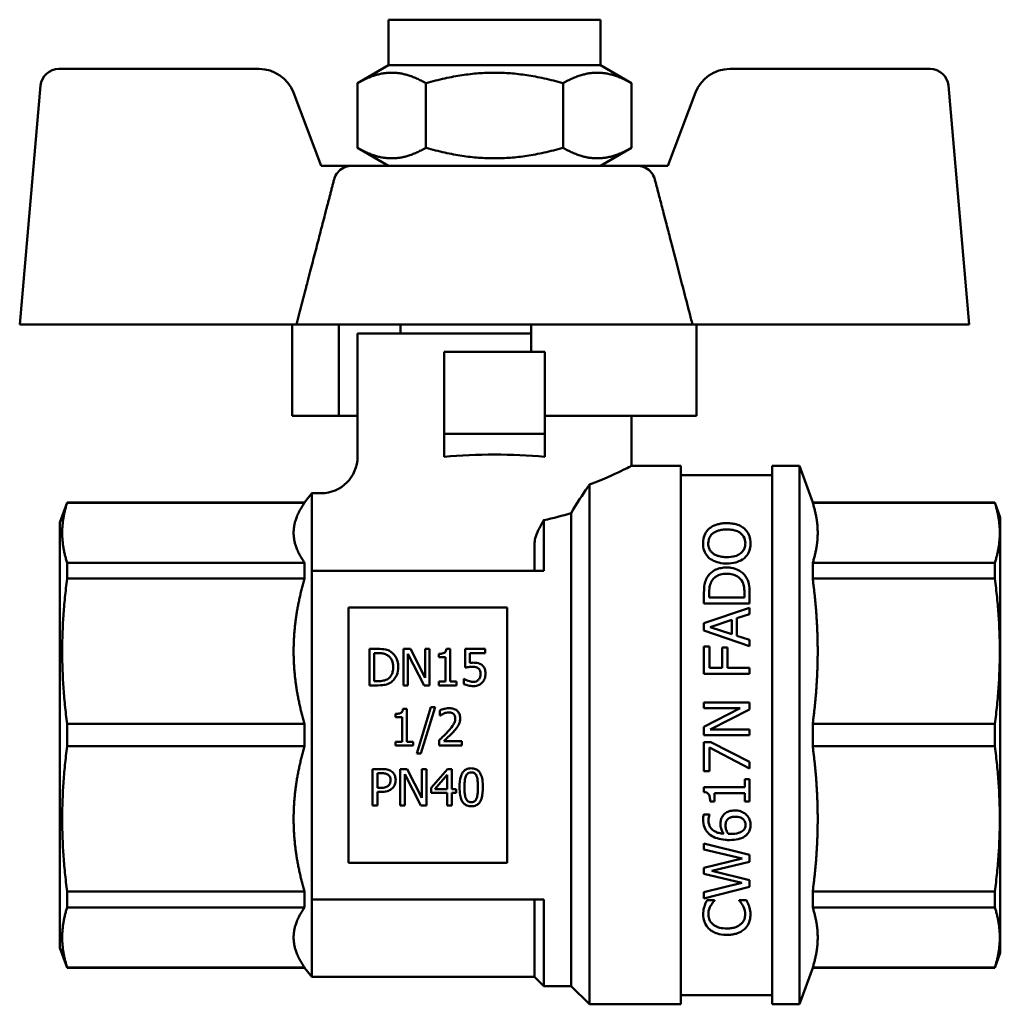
# Model space of a CAD drawing. Header units: millimetres. Extents: x 47 to 191, y 94 to 254.
# Tile 8 of 9: x 47 to 101, y 200 to 254. Entities that reach past the tile are written whole.
import ezdxf

# ---------------------------------------------------------------- set-up
doc = ezdxf.new("R2010")
doc.units = ezdxf.units.MM
doc.layers.add('Видимый контур (ГОСТ)', color=7, linetype='Continuous', lineweight=50)

msp = doc.modelspace()

# ---------------------------------------------------------------- linework, layer by layer
at = {"layer": 'Видимый контур (ГОСТ)'}
for p, q in [((67.633, 253.56), (79.233, 253.56)), ((67.633, 251.06), (67.633, 253.56)), ((79.233, 251.06), (79.233, 253.56)), ((67.633, 251.06), (65.927, 250.075)), ((67.633, 251.06), (79.233, 251.06)), ((79.233, 251.06), (80.938, 250.075)), ((60.55, 250.86), (49.574, 250.86)), ((97.292, 250.86), (86.316, 250.86)), ((48.578, 249.947), (47.433, 236.86)), ((65.927, 246.544), (65.927, 250.075)), ((69.68, 246.544), (69.68, 250.075)), ((77.186, 246.544), (77.186, 250.075)), ((80.938, 246.544), (80.938, 250.075)), ((99.433, 236.86), (98.288, 249.947)), ((63.933, 245.56), (62.421, 249.566)), ((84.445, 249.566), (82.933, 245.56)), ((67.633, 245.56), (65.927, 246.544)), ((79.233, 245.56), (80.938, 246.544)), ((65.661, 245.56), (63.933, 245.56)), ((65.661, 245.56), (81.205, 245.56)), ((82.933, 245.56), (81.205, 245.56)), ((47.433, 236.86), (62.59, 236.86)), ((62.362, 236.86), (62.362, 231.86)), ((75.45, 236.86), (62.59, 236.86)), ((64.915, 236.86), (64.915, 231.86)), ((68.283, 236.86), (68.283, 236.36)), ((84.276, 236.86), (75.45, 236.86)), ((75.45, 236.86), (75.45, 235.36)), ((84.276, 236.86), (99.433, 236.86)), ((84.504, 236.86), (84.504, 231.86)), ((75.45, 236.36), (65.933, 236.36)), ((65.933, 236.36), (65.933, 229.61)), ((76.183, 235.36), (70.683, 235.36)), ((70.683, 230.86), (70.683, 235.36)), ((76.183, 235.36), (76.183, 230.86)), ((64.915, 231.86), (62.362, 231.86)), ((65.933, 231.86), (64.915, 231.86)), ((76.183, 231.86), (84.504, 231.86)), ((80.933, 231.86), (80.933, 229.11)), ((76.183, 230.86), (70.683, 230.86)), ((70.683, 229.612), (70.683, 230.86)), ((76.183, 230.86), (76.183, 229.612)), ((83.633, 229.11), (80.933, 229.11)), ((83.633, 229.11), (83.633, 199.61)), ((88.633, 229.11), (88.633, 199.61)), ((90.133, 229.11), (88.633, 229.11)), ((90.133, 229.11), (90.133, 199.61)), ((90.86, 227.11), (90.133, 229.11)), ((88.633, 228.61), (83.633, 228.61)), ((78.633, 228.084), (78.633, 199.61)), ((63.033, 227.11), (63.433, 227.61)), ((63.433, 227.61), (63.433, 223.36)), ((63.933, 227.61), (63.433, 227.61)), ((49.633, 226.011), (50.033, 227.11)), ((50.033, 227.095), (50.033, 227.11)), ((63.033, 227.11), (50.033, 227.11)), ((63.033, 227.095), (50.033, 227.095)), ((63.033, 227.095), (63.033, 227.11)), ((90.86, 227.11), (90.86, 227.095)), ((90.86, 227.11), (100.833, 227.11)), ((90.86, 227.095), (100.833, 227.095)), ((100.833, 227.11), (100.833, 227.095)), ((101.133, 226.285), (100.833, 227.11)), ((76.133, 226.138), (76.133, 223.36)), ((77.633, 226.522), (77.633, 200.61)), ((101.133, 202.434), (101.133, 226.285)), ((49.633, 226.011), (49.633, 202.708)), ((75.633, 224.899), (75.633, 223.36)), ((50.033, 222.932), (50.033, 223.797)), ((63.033, 223.797), (50.033, 223.797)), ((63.033, 222.932), (63.033, 223.797)), ((63.433, 223.36), (76.133, 223.36)), ((63.433, 205.36), (63.433, 223.36)), ((90.86, 223.797), (100.833, 223.797)), ((90.86, 223.797), (90.86, 222.932)), ((100.833, 223.797), (100.833, 222.932)), ((63.033, 222.932), (50.033, 222.932)), ((90.86, 222.932), (100.833, 222.932)), ((84.906, 221.574), (84.906, 222.143)), ((85.193, 222.159), (85.193, 221.906)), ((87.118, 221.906), (85.193, 221.906)), ((87.118, 221.906), (87.118, 222.159)), ((87.406, 222.149), (87.406, 221.574)), ((65.433, 221.36), (65.433, 207.36)), ((65.433, 221.36), (74.133, 221.36)), ((74.133, 207.36), (74.133, 221.36)), ((84.906, 221.574), (87.406, 221.574)), ((84.906, 220.494), (87.406, 221.337)), ((87.406, 221.337), (87.406, 220.986)), ((86.423, 220.668), (85.246, 220.281)), ((86.423, 219.896), (86.423, 220.668)), ((87.406, 220.986), (86.707, 220.76)), ((86.707, 220.76), (86.707, 219.805)), ((84.906, 220.085), (84.906, 220.494)), ((85.246, 220.281), (86.423, 219.896)), ((87.406, 219.242), (84.906, 220.085)), ((86.707, 219.805), (87.406, 219.578)), ((87.406, 219.578), (87.406, 219.242)), ((67.039, 219.086), (66.583, 219.086)), ((66.583, 217.086), (66.583, 219.086)), ((68.827, 219.086), (68.449, 219.086)), ((68.449, 217.086), (68.449, 219.086)), ((68.827, 219.086), (69.632, 217.503)), ((69.88, 219.086), (69.632, 219.086)), ((69.632, 217.503), (69.632, 219.086)), ((69.88, 219.086), (69.88, 217.086)), ((71.006, 219.093), (70.799, 219.093)), ((71.006, 219.093), (71.006, 217.291)), ((72.93, 219.086), (71.833, 219.086)), ((71.833, 218.056), (71.833, 219.086)), ((72.93, 219.086), (72.93, 218.851)), ((85.202, 219.214), (84.906, 219.214)), ((84.906, 217.719), (84.906, 219.214)), ((85.202, 219.214), (85.202, 218.051)), ((86.202, 219.165), (85.907, 219.165)), ((85.907, 218.051), (85.907, 219.165)), ((86.202, 219.165), (86.202, 218.051)), ((66.849, 218.856), (66.849, 217.317)), ((66.849, 218.856), (67.052, 218.856)), ((68.697, 218.811), (68.697, 217.086)), ((69.582, 217.086), (68.697, 218.811)), ((70.386, 218.631), (70.386, 218.814)), ((70.386, 218.631), (70.749, 218.631)), ((70.749, 217.291), (70.749, 218.631)), ((72.091, 218.851), (72.091, 218.318)), ((72.091, 218.851), (72.93, 218.851)), ((85.907, 218.051), (85.202, 218.051)), ((87.406, 218.051), (86.202, 218.051)), ((87.406, 218.051), (87.406, 217.719)), ((71.77, 217.441), (71.75, 217.441)), ((71.75, 217.158), (71.75, 217.441)), ((84.906, 217.719), (87.406, 217.719)), ((66.583, 217.086), (67.044, 217.086)), ((67.052, 217.317), (66.849, 217.317)), ((68.449, 217.086), (68.697, 217.086)), ((69.582, 217.086), (69.88, 217.086)), ((70.749, 217.291), (70.386, 217.291)), ((70.386, 217.086), (70.386, 217.291)), ((70.386, 217.086), (71.361, 217.086)), ((71.361, 217.291), (71.006, 217.291)), ((71.361, 217.291), (71.361, 217.086)), ((69.174, 213.359), (69.954, 215.883)), ((70.184, 215.883), (69.401, 213.359)), ((70.184, 215.883), (69.954, 215.883)), ((87.406, 216.138), (84.906, 216.138)), ((84.906, 215.828), (84.906, 216.138)), ((84.906, 215.828), (86.885, 215.828)), ((84.906, 214.822), (86.885, 215.828)), ((87.406, 216.138), (87.406, 215.766)), ((68.009, 215.338), (68.009, 215.521)), ((68.009, 215.338), (68.372, 215.338)), ((68.372, 213.998), (68.372, 215.338)), ((68.63, 215.8), (68.422, 215.8)), ((68.63, 215.8), (68.63, 213.998)), ((70.446, 215.43), (70.446, 215.716)), ((70.446, 215.43), (70.461, 215.43)), ((87.406, 215.766), (85.25, 214.659)), ((50.033, 213.748), (50.033, 214.971)), ((63.033, 214.971), (50.033, 214.971)), ((63.033, 213.748), (63.033, 214.971)), ((84.906, 214.349), (84.906, 214.822)), ((90.86, 214.971), (100.833, 214.971)), ((90.86, 214.971), (90.86, 213.748)), ((100.833, 214.971), (100.833, 213.748)), ((84.906, 214.349), (87.406, 214.349)), ((87.406, 214.659), (85.25, 214.659)), ((87.406, 214.659), (87.406, 214.349)), ((63.033, 213.748), (50.033, 213.748)), ((68.372, 213.998), (68.009, 213.998)), ((68.009, 213.794), (68.009, 213.998)), ((68.009, 213.794), (68.985, 213.794)), ((68.985, 213.998), (68.63, 213.998)), ((68.985, 213.998), (68.985, 213.794)), ((70.404, 213.794), (70.404, 214.077)), ((70.404, 213.794), (71.638, 213.794)), ((71.638, 214.025), (70.656, 214.025)), ((71.638, 214.025), (71.638, 213.794)), ((85.281, 213.973), (84.906, 213.973)), ((84.906, 212.386), (84.906, 213.973)), ((85.2, 213.677), (85.2, 212.386)), ((87.406, 212.534), (85.2, 213.677)), ((85.281, 213.973), (87.406, 212.891)), ((90.86, 213.748), (100.833, 213.748)), ((69.174, 213.359), (69.401, 213.359)), ((87.406, 212.891), (87.406, 212.534)), ((67.26, 212.501), (66.758, 212.501)), ((66.758, 210.501), (66.758, 212.501)), ((67.023, 212.27), (67.023, 211.473)), ((67.023, 212.27), (67.244, 212.27)), ((68.652, 212.501), (68.275, 212.501)), ((68.275, 210.501), (68.275, 212.501)), ((68.523, 212.225), (68.523, 210.501)), ((69.408, 210.501), (68.523, 212.225)), ((68.652, 212.501), (69.458, 210.917)), ((69.706, 212.501), (69.458, 212.501)), ((69.458, 210.917), (69.458, 212.501)), ((69.706, 212.501), (69.706, 210.501)), ((69.962, 211.47), (70.856, 212.501)), ((70.845, 212.185), (70.173, 211.403)), ((70.845, 211.403), (70.845, 212.185)), ((71.103, 212.501), (70.856, 212.501)), ((71.103, 212.501), (71.103, 211.403)), ((84.906, 212.386), (85.2, 212.386)), ((87.151, 211.499), (84.898, 211.499)), ((84.898, 211.24), (84.898, 211.499)), ((87.406, 211.943), (87.151, 211.943)), ((87.151, 211.499), (87.151, 211.943)), ((87.406, 211.943), (87.406, 210.723)), ((67.205, 211.473), (67.023, 211.473)), ((67.023, 211.246), (67.023, 210.501)), ((67.023, 211.246), (67.249, 211.246)), ((69.962, 211.188), (69.962, 211.47)), ((69.962, 211.188), (70.845, 211.188)), ((70.845, 211.403), (70.173, 211.403)), ((70.845, 210.501), (70.845, 211.188)), ((71.341, 211.403), (71.103, 211.403)), ((71.103, 211.188), (71.341, 211.188)), ((71.103, 211.188), (71.103, 210.501)), ((71.341, 211.403), (71.341, 211.188)), ((85.475, 211.177), (87.151, 211.177)), ((85.475, 211.177), (85.475, 210.723)), ((87.151, 210.723), (87.151, 211.177)), ((66.758, 210.501), (67.023, 210.501)), ((68.275, 210.501), (68.523, 210.501)), ((69.408, 210.501), (69.706, 210.501)), ((70.845, 210.501), (71.103, 210.501)), ((85.246, 210.723), (85.475, 210.723)), ((87.151, 210.723), (87.406, 210.723)), ((85.216, 210.014), (84.894, 210.014)), ((85.216, 210.014), (85.216, 210)), ((84.906, 208.424), (87.406, 207.796)), ((84.906, 208.097), (84.906, 208.424)), ((87.003, 207.597), (84.906, 208.097)), ((87.406, 207.796), (87.406, 207.423)), ((74.133, 207.36), (65.433, 207.36)), ((84.906, 207.095), (87.003, 207.597)), ((87.406, 207.423), (85.331, 206.914)), ((84.906, 206.756), (84.906, 207.095)), ((86.978, 206.258), (84.906, 206.756)), ((85.331, 206.914), (87.406, 206.42)), ((84.906, 205.755), (86.978, 206.258)), ((87.406, 206.42), (87.406, 206.051)), ((50.033, 204.922), (50.033, 205.787)), ((63.033, 205.787), (50.033, 205.787)), ((63.033, 204.922), (63.033, 205.787)), ((87.406, 206.051), (84.906, 205.413)), ((84.906, 205.413), (84.906, 205.755)), ((90.86, 205.787), (100.833, 205.787)), ((90.86, 205.787), (90.86, 204.922)), ((100.833, 205.787), (100.833, 204.922)), ((63.433, 205.36), (63.433, 201.11)), ((63.433, 205.36), (76.133, 205.36)), ((75.633, 205.36), (75.633, 201.11)), ((76.133, 205.36), (76.133, 200.61)), ((85.473, 205.312), (85.072, 205.312)), ((85.473, 205.312), (85.473, 205.285)), ((87.236, 205.312), (86.839, 205.312)), ((86.839, 205.287), (86.839, 205.312)), ((63.033, 204.922), (50.033, 204.922)), ((90.86, 204.922), (100.833, 204.922)), ((49.633, 202.708), (50.033, 201.61)), ((101.133, 202.434), (100.833, 201.61)), ((50.033, 201.61), (50.033, 201.624)), ((63.033, 201.624), (50.033, 201.624)), ((63.033, 201.61), (50.033, 201.61)), ((63.033, 201.61), (63.033, 201.624)), ((63.033, 201.61), (63.433, 201.11)), ((90.86, 201.61), (90.133, 199.61)), ((90.86, 201.624), (100.833, 201.624)), ((90.86, 201.624), (90.86, 201.61)), ((90.86, 201.61), (100.833, 201.61)), ((100.833, 201.624), (100.833, 201.61)), ((75.633, 201.11), (63.433, 201.11)), ((75.633, 201.11), (76.133, 200.61)), ((77.633, 200.61), (76.133, 200.61)), ((77.633, 200.61), (78.633, 199.61)), ((88.633, 200.11), (83.633, 200.11)), ((83.633, 199.61), (78.633, 199.61)), ((90.133, 199.61), (88.633, 199.61))]:
    msp.add_line(p, q, dxfattribs=at)
for centre, radius, start, end in [((49.574, 249.86), 1, 90, 175), ((60.55, 248.86), 2, 20.6744, 90), ((86.316, 248.86), 2, 90, 159.3256), ((97.292, 249.86), 1, 5, 90), ((63.933, 229.61), 2, 270, 0)]:
    msp.add_arc(centre, radius, start, end, dxfattribs=at)
msp.add_ellipse((73.433, 228.035), major_axis=(7.5, 0), ratio=0.225943, start_param=1.195373, end_param=1.94622, dxfattribs=at)
for points, weights in [([(69.68, 250.075), (67.804, 251.158), (65.927, 250.075)], [1, 1.15470053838, 1]), ([(77.186, 250.075), (73.433, 251.158), (69.68, 250.075)], [1, 1.15470053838, 1]), ([(80.938, 250.075), (79.062, 251.158), (77.186, 250.075)], [1, 1.15470053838, 1]), ([(65.927, 246.544), (67.804, 245.461), (69.68, 246.544)], [1, 1.15470053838, 1]), ([(69.68, 246.544), (73.433, 245.461), (77.186, 246.544)], [1, 1.15470053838, 1]), ([(77.186, 246.544), (79.062, 245.461), (80.938, 246.544)], [1, 1.15470053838, 1]), ([(84.276, 236.86), (83.14, 241.252), (82.215, 244.81)], [22.0955468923, 24.2940060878, 26.4233411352]), ([(50.033, 227.095), (49.503, 225.446), (50.033, 223.797)], [1, 1.0625, 1]), ([(63.033, 227.095), (62.433, 226.245), (62.433, 225.446)], [1.00888063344, 1.02000399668, 1]), ([(91.133, 225.446), (91.133, 226.245), (90.86, 227.095)], [1, 1.02950981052, 1.02777255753]), ([(100.833, 223.797), (101.363, 225.446), (100.833, 227.095)], [1, 1.0625, 1]), ([(62.433, 225.446), (62.433, 224.647), (63.033, 223.797)], [1, 1.02000399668, 1.00888063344]), ([(90.86, 223.797), (91.133, 224.647), (91.133, 225.446)], [1.02777255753, 1.02950981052, 1]), ([(50.033, 222.932), (49.503, 218.952), (50.033, 214.971)], [1, 1.0625, 1]), ([(63.033, 222.932), (62.433, 220.882), (62.433, 218.952)], [1.00888063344, 1.02000399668, 1]), ([(91.133, 218.952), (91.133, 220.882), (90.86, 222.932)], [1, 1.02950981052, 1.02777255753]), ([(100.833, 214.971), (101.363, 218.952), (100.833, 222.932)], [1, 1.0625, 1]), ([(62.433, 218.952), (62.433, 217.022), (63.033, 214.971)], [1, 1.02000399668, 1.00888063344]), ([(90.86, 214.971), (91.133, 217.022), (91.133, 218.952)], [1.02777255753, 1.02950981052, 1]), ([(50.033, 213.748), (49.503, 209.767), (50.033, 205.787)], [1, 1.0625, 1]), ([(63.033, 213.748), (62.433, 211.697), (62.433, 209.767)], [1.00888063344, 1.02000399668, 1]), ([(91.133, 209.767), (91.133, 211.697), (90.86, 213.748)], [1, 1.02950981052, 1.02777255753]), ([(100.833, 205.787), (101.363, 209.767), (100.833, 213.748)], [1, 1.0625, 1]), ([(62.433, 209.767), (62.433, 207.837), (63.033, 205.787)], [1, 1.02000399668, 1.00888063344]), ([(90.86, 205.787), (91.133, 207.837), (91.133, 209.767)], [1.02777255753, 1.02950981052, 1]), ([(50.033, 204.922), (49.503, 203.273), (50.033, 201.624)], [1, 1.0625, 1]), ([(63.033, 204.922), (62.433, 204.072), (62.433, 203.273)], [1.00888063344, 1.02000399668, 1]), ([(91.133, 203.273), (91.133, 204.072), (90.86, 204.922)], [1, 1.02950981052, 1.02777255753]), ([(100.833, 201.624), (101.363, 203.273), (100.833, 204.922)], [1, 1.0625, 1]), ([(62.433, 203.273), (62.433, 202.474), (63.033, 201.624)], [1, 1.02000399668, 1.00888063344]), ([(90.86, 201.624), (91.133, 202.474), (91.133, 203.273)], [1.02777255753, 1.02950981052, 1])]:
    msp.add_rational_spline(points, weights, degree=2, dxfattribs=at)
for points, knots in [([(65.661, 245.56), (65.529, 245.56), (65.373, 245.53), (65.132, 245.432), (65.003, 245.349), (64.824, 245.173), (64.741, 245.05), (64.677, 244.897), (64.663, 244.854), (64.651, 244.81)], [0.4592163, 0.4592163, 0.4592163, 0.4592163, 0.4989422, 0.4989422, 0.5372006, 0.5372006, 0.5743027, 0.5743027, 0.5870323, 0.5870323, 0.5870323, 0.5870323]), ([(82.215, 244.81), (82.203, 244.854), (82.189, 244.897), (82.125, 245.05), (82.042, 245.173), (81.862, 245.349), (81.734, 245.432), (81.493, 245.53), (81.337, 245.56), (81.205, 245.56)], [0.0237298, 0.0237298, 0.0237298, 0.0237298, 0.0364594, 0.0364594, 0.0735615, 0.0735615, 0.1118199, 0.1118199, 0.1515458, 0.1515458, 0.1515458, 0.1515458]), ([(80.933, 229.11), (80.933, 229.11), (80.737, 229.007), (79.966, 228.638), (79.391, 228.376), (78.702, 228.11), (78.668, 228.097), (78.633, 228.084)], [3.4622637, 3.4622637, 3.4622637, 3.4622637, 3.7503603, 3.7503603, 4.038457, 4.038457, 4.0534021, 4.0534021, 4.0534021, 4.0534021]), ([(76.133, 226.138), (76.041, 225.986), (75.96, 225.842), (75.812, 225.551), (75.743, 225.395), (75.657, 225.122), (75.633, 225.004), (75.633, 224.899)], [0.1148933, 0.1148933, 0.1148933, 0.1148933, 0.1806592, 0.1806592, 0.256346, 0.256346, 0.3218352, 0.3218352, 0.3218352, 0.3218352]), ([(85.191, 225.674), (85.094, 225.588), (85.022, 225.49), (84.909, 225.266), (84.874, 225.142), (84.855, 224.964), (84.853, 224.916), (84.853, 224.868)], [-0.1287651, -0.1287651, -0.1287651, -0.1287651, -0.0785335, -0.0785335, -0.0208197, -0.0208197, 0, 0, 0, 0]), ([(86.156, 225.974), (86.067, 225.974), (85.979, 225.97), (85.811, 225.949), (85.732, 225.933), (85.537, 225.879), (85.406, 225.827), (85.251, 225.722), (85.22, 225.699), (85.191, 225.674)], [-0.1392805, -0.1392805, -0.1392805, -0.1392805, -0.1029357, -0.1029357, -0.0687107, -0.0687107, -0.0145115, -0.0145115, 0, 0, 0, 0]), ([(85.4, 225.423), (85.44, 225.454), (85.484, 225.481), (85.584, 225.53), (85.639, 225.551), (85.745, 225.583), (85.815, 225.601), (85.95, 225.618), (85.989, 225.622), (86.05, 225.625), (86.071, 225.626), (86.113, 225.628), (86.134, 225.628), (86.156, 225.628)], [-0.1212461, -0.1212461, -0.1212461, -0.1212461, -0.0880164, -0.0880164, -0.0538003, -0.0538003, -0.0246853, -0.0246853, -0.0126661, -0.0126661, -0.0064159, -0.0064159, 0, 0, 0, 0]), ([(87.118, 225.674), (87.064, 225.722), (87.003, 225.765), (86.864, 225.84), (86.789, 225.871), (86.624, 225.923), (86.537, 225.942), (86.4, 225.961), (86.352, 225.966), (86.28, 225.971), (86.256, 225.972), (86.206, 225.974), (86.181, 225.974), (86.156, 225.974)], [-0.1121105, -0.1121105, -0.1121105, -0.1121105, -0.0844909, -0.0844909, -0.0572856, -0.0572856, -0.0293189, -0.0293189, -0.0149228, -0.0149228, -0.0075348, -0.0075348, 0, 0, 0, 0]), ([(86.156, 225.628), (86.233, 225.628), (86.31, 225.624), (86.455, 225.607), (86.522, 225.595), (86.691, 225.549), (86.783, 225.509), (86.912, 225.423), (87.005, 225.354), (87.144, 225.123), (87.171, 224.998), (87.171, 224.87)], [-0.3185369, -0.3185369, -0.3185369, -0.3185369, -0.2576642, -0.2576642, -0.2020286, -0.2020286, -0.1124668, -0.1124668, -0.0553401, -0.0553401, 0, 0, 0, 0]), ([(87.458, 224.868), (87.458, 225.004), (87.439, 225.136), (87.362, 225.36), (87.306, 225.476), (87.177, 225.619), (87.149, 225.647), (87.118, 225.674)], [-0.1590272, -0.1590272, -0.1590272, -0.1590272, -0.0781719, -0.0781719, -0.0157892, -0.0157892, 0, 0, 0, 0]), ([(85.141, 224.87), (85.141, 225.022), (85.177, 225.133), (85.261, 225.291), (85.32, 225.362), (85.4, 225.423)], [-0.07565514, -0.07565514, -0.07565514, -0.07565514, -0.03708384, -0.03708384, 0, 0, 0, 0]), ([(84.853, 224.868), (84.853, 224.74), (84.87, 224.607), (84.956, 224.357), (85.017, 224.252), (85.125, 224.126), (85.157, 224.094), (85.191, 224.064)], [-0.1080308, -0.1080308, -0.1080308, -0.1080308, -0.0603708, -0.0603708, -0.0161161, -0.0161161, 0, 0, 0, 0]), ([(85.4, 224.315), (85.356, 224.349), (85.317, 224.386), (85.243, 224.477), (85.218, 224.522), (85.156, 224.656), (85.141, 224.766), (85.141, 224.87)], [-0.07014866, -0.07014866, -0.07014866, -0.07014866, -0.05905729, -0.05905729, -0.04506506, -0.04506506, 0, 0, 0, 0]), ([(87.171, 224.87), (87.171, 224.8), (87.163, 224.728), (87.124, 224.594), (87.097, 224.533), (86.999, 224.389), (86.93, 224.33), (86.798, 224.237), (86.706, 224.195), (86.463, 224.125), (86.308, 224.11), (86.156, 224.11)], [-0.1332636, -0.1332636, -0.1332636, -0.1332636, -0.1159869, -0.1159869, -0.1006482, -0.1006482, -0.07836, -0.07836, -0.0455844, -0.0455844, 0, 0, 0, 0]), ([(87.118, 224.062), (87.218, 224.15), (87.293, 224.249), (87.407, 224.476), (87.438, 224.602), (87.456, 224.774), (87.458, 224.821), (87.458, 224.868)], [-0.1201848, -0.1201848, -0.1201848, -0.1201848, -0.0735972, -0.0735972, -0.0203338, -0.0203338, 0, 0, 0, 0]), ([(85.191, 224.064), (85.288, 223.984), (85.4, 223.918), (85.646, 223.823), (85.785, 223.787), (86.027, 223.766), (86.092, 223.764), (86.156, 223.764)], [-0.1318233, -0.1318233, -0.1318233, -0.1318233, -0.0730449, -0.0730449, -0.0192209, -0.0192209, 0, 0, 0, 0]), ([(86.156, 224.11), (86.063, 224.11), (85.97, 224.116), (85.771, 224.146), (85.693, 224.17), (85.55, 224.22), (85.469, 224.262), (85.4, 224.315)], [-0.06213381, -0.06213381, -0.06213381, -0.06213381, -0.04751477, -0.04751477, -0.03009719, -0.03009719, 0, 0, 0, 0]), ([(86.156, 223.764), (86.323, 223.764), (86.491, 223.781), (86.757, 223.853), (86.886, 223.9), (87.047, 224.005), (87.084, 224.032), (87.118, 224.062)], [-0.1336738, -0.1336738, -0.1336738, -0.1336738, -0.0637507, -0.0637507, -0.0156981, -0.0156981, 0, 0, 0, 0]), ([(86.158, 223.545), (86.05, 223.545), (85.943, 223.536), (85.741, 223.497), (85.649, 223.468), (85.471, 223.387), (85.344, 223.315), (85.178, 223.141), (85.139, 223.091), (85.104, 223.039)], [-0.201068, -0.201068, -0.201068, -0.201068, -0.1395737, -0.1395737, -0.082412, -0.082412, -0.0221537, -0.0221537, 0, 0, 0, 0]), ([(87.205, 223.035), (87.155, 223.111), (87.094, 223.181), (86.948, 223.307), (86.866, 223.361), (86.698, 223.445), (86.563, 223.504), (86.301, 223.541), (86.23, 223.545), (86.158, 223.545)], [-0.2163158, -0.2163158, -0.2163158, -0.2163158, -0.1480888, -0.1480888, -0.0799501, -0.0799501, -0.021568, -0.021568, 0, 0, 0, 0]), ([(85.104, 223.039), (85.049, 222.954), (85.008, 222.86), (84.95, 222.674), (84.924, 222.56), (84.908, 222.297), (84.906, 222.22), (84.906, 222.143)], [-0.1649597, -0.1649597, -0.1649597, -0.1649597, -0.0947821, -0.0947821, -0.0271581, -0.0271581, 0, 0, 0, 0]), ([(85.193, 222.159), (85.193, 222.356), (85.214, 222.47), (85.252, 222.635), (85.29, 222.73), (85.343, 222.82)], [-0.06092972, -0.06092972, -0.06092972, -0.06092972, -0.03681822, -0.03681822, 0, 0, 0, 0]), ([(85.343, 222.82), (85.393, 222.901), (85.458, 222.974), (85.619, 223.089), (85.709, 223.13), (85.862, 223.171), (85.916, 223.181), (86.001, 223.192), (86.031, 223.194), (86.092, 223.198), (86.123, 223.199), (86.154, 223.199)], [-0.1000394, -0.1000394, -0.1000394, -0.1000394, -0.066582, -0.066582, -0.0351245, -0.0351245, -0.0182459, -0.0182459, -0.0092905, -0.0092905, 0, 0, 0, 0]), ([(86.154, 223.199), (86.263, 223.199), (86.375, 223.19), (86.555, 223.147), (86.649, 223.116), (86.83, 223), (86.898, 222.93), (86.952, 222.85)], [-0.1199355, -0.1199355, -0.1199355, -0.1199355, -0.0695623, -0.0695623, -0.0334336, -0.0334336, 0, 0, 0, 0]), ([(86.952, 222.85), (87.042, 222.723), (87.071, 222.603), (87.109, 222.423), (87.118, 222.289), (87.118, 222.159)], [-0.06652654, -0.06652654, -0.06652654, -0.06652654, -0.04593507, -0.04593507, 0, 0, 0, 0]), ([(87.406, 222.149), (87.406, 222.582), (87.34, 222.774), (87.255, 222.95), (87.231, 222.993), (87.205, 223.035)], [-0.07008612, -0.07008612, -0.07008612, -0.07008612, -0.01739488, -0.01739488, 0, 0, 0, 0]), ([(67.755, 218.928), (67.654, 218.994), (67.541, 219.029), (67.356, 219.077), (67.192, 219.086), (67.039, 219.086)], [-0.0680248, -0.0680248, -0.0680248, -0.0680248, -0.0459984, -0.0459984, 0, 0, 0, 0]), ([(70.799, 219.093), (70.797, 219.064), (70.792, 219.035), (70.778, 218.984), (70.768, 218.961), (70.743, 218.919), (70.727, 218.9), (70.696, 218.876), (70.669, 218.858), (70.552, 218.821), (70.468, 218.814), (70.386, 218.814)], [-0.1420618, -0.1420618, -0.1420618, -0.1420618, -0.1050278, -0.1050278, -0.0735976, -0.0735976, -0.0424626, -0.0424626, -0.024749, -0.024749, 0, 0, 0, 0]), ([(67.052, 218.856), (67.211, 218.856), (67.303, 218.84), (67.433, 218.809), (67.509, 218.778), (67.58, 218.736)], [-0.04034592, -0.04034592, -0.04034592, -0.04034592, -0.0250533, -0.0250533, 0, 0, 0, 0]), ([(67.58, 218.736), (67.633, 218.704), (67.679, 218.665), (67.759, 218.572), (67.791, 218.519), (67.866, 218.345), (67.883, 218.215), (67.883, 218.088)], [-0.07771373, -0.07771373, -0.07771373, -0.07771373, -0.0589459, -0.0589459, -0.03969145, -0.03969145, 0, 0, 0, 0]), ([(68.16, 218.085), (68.16, 218.197), (68.149, 218.309), (68.086, 218.539), (68.038, 218.625), (67.933, 218.782), (67.853, 218.863), (67.755, 218.928)], [-0.07946267, -0.07946267, -0.07946267, -0.07946267, -0.05902761, -0.05902761, -0.03584641, -0.03584641, 0, 0, 0, 0]), ([(67.883, 218.088), (67.883, 217.999), (67.876, 217.906), (67.84, 217.761), (67.815, 217.686), (67.723, 217.547), (67.669, 217.493), (67.604, 217.45)], [-0.09297704, -0.09297704, -0.09297704, -0.09297704, -0.05099665, -0.05099665, -0.02369886, -0.02369886, 0, 0, 0, 0]), ([(67.752, 217.247), (67.823, 217.294), (67.885, 217.351), (68.003, 217.497), (68.047, 217.58), (68.136, 217.789), (68.16, 217.936), (68.16, 218.085)], [-0.08915045, -0.08915045, -0.08915045, -0.08915045, -0.06974954, -0.06974954, -0.04654209, -0.04654209, 0, 0, 0, 0]), ([(71.833, 218.056), (71.901, 218.07), (71.987, 218.084), (72.082, 218.099), (72.155, 218.104), (72.228, 218.104)], [-0.02880181, -0.02880181, -0.02880181, -0.02880181, -0.0221042, -0.0221042, 0, 0, 0, 0]), ([(72.272, 218.33), (72.232, 218.33), (72.197, 218.328), (72.154, 218.325), (72.122, 218.322), (72.091, 218.318)], [-0.01271547, -0.01271547, -0.01271547, -0.01271547, -0.00961101, -0.00961101, 0, 0, 0, 0]), ([(72.228, 218.104), (72.31, 218.104), (72.393, 218.094), (72.494, 218.056), (72.527, 218.037), (72.556, 218.012)], [-0.03260796, -0.03260796, -0.03260796, -0.03260796, -0.01170798, -0.01170798, 0, 0, 0, 0]), ([(72.736, 218.205), (72.705, 218.229), (72.672, 218.25), (72.588, 218.291), (72.55, 218.3), (72.45, 218.324), (72.357, 218.33), (72.272, 218.33)], [-0.03468871, -0.03468871, -0.03468871, -0.03468871, -0.03072242, -0.03072242, -0.02532623, -0.02532623, 0, 0, 0, 0]), ([(72.556, 218.012), (72.574, 217.997), (72.59, 217.98), (72.624, 217.935), (72.635, 217.911), (72.662, 217.847), (72.669, 217.785), (72.669, 217.723)], [-0.02741584, -0.02741584, -0.02741584, -0.02741584, -0.02393595, -0.02393595, -0.0191435, -0.0191435, 0, 0, 0, 0]), ([(72.942, 217.722), (72.942, 217.785), (72.937, 217.851), (72.913, 217.958), (72.897, 218.006), (72.834, 218.114), (72.79, 218.164), (72.736, 218.205)], [-0.06286324, -0.06286324, -0.06286324, -0.06286324, -0.0387274, -0.0387274, -0.02069795, -0.02069795, 0, 0, 0, 0]), ([(67.604, 217.45), (67.568, 217.424), (67.53, 217.403), (67.433, 217.361), (67.385, 217.35), (67.262, 217.324), (67.154, 217.317), (67.052, 217.317)], [-0.04250636, -0.04250636, -0.04250636, -0.04250636, -0.03758564, -0.03758564, -0.03068176, -0.03068176, 0, 0, 0, 0]), ([(71.985, 217.334), (71.923, 217.358), (71.882, 217.378), (71.827, 217.405), (71.794, 217.424), (71.77, 217.441)], [-0.0158251, -0.0158251, -0.0158251, -0.0158251, -0.00903139, -0.00903139, 0, 0, 0, 0]), ([(72.669, 217.723), (72.669, 217.626), (72.653, 217.567), (72.626, 217.484), (72.601, 217.438), (72.567, 217.398)], [-0.02677279, -0.02677279, -0.02677279, -0.02677279, -0.01614995, -0.01614995, 0, 0, 0, 0]), ([(72.765, 217.24), (72.832, 217.313), (72.872, 217.391), (72.928, 217.541), (72.942, 217.631), (72.942, 217.722)], [-0.0491376, -0.0491376, -0.0491376, -0.0491376, -0.02826855, -0.02826855, 0, 0, 0, 0]), ([(67.044, 217.086), (67.267, 217.086), (67.384, 217.107), (67.554, 217.142), (67.657, 217.187), (67.752, 217.247)], [-0.05219292, -0.05219292, -0.05219292, -0.05219292, -0.03392613, -0.03392613, 0, 0, 0, 0]), ([(71.75, 217.158), (71.831, 217.118), (71.918, 217.093), (72.085, 217.055), (72.179, 217.044), (72.274, 217.044)], [-0.05136072, -0.05136072, -0.05136072, -0.05136072, -0.02856763, -0.02856763, 0, 0, 0, 0]), ([(72.279, 217.276), (72.198, 217.276), (72.15, 217.287), (72.082, 217.303), (72.032, 217.318), (71.985, 217.334)], [-0.02085488, -0.02085488, -0.02085488, -0.02085488, -0.01493943, -0.01493943, 0, 0, 0, 0]), ([(72.274, 217.044), (72.33, 217.044), (72.387, 217.05), (72.478, 217.069), (72.53, 217.083), (72.656, 217.145), (72.715, 217.187), (72.765, 217.24)], [-0.07374621, -0.07374621, -0.07374621, -0.07374621, -0.04242711, -0.04242711, -0.02216635, -0.02216635, 0, 0, 0, 0]), ([(72.567, 217.398), (72.549, 217.377), (72.529, 217.359), (72.476, 217.321), (72.449, 217.31), (72.385, 217.286), (72.333, 217.276), (72.279, 217.276)], [-0.02364058, -0.02364058, -0.02364058, -0.02364058, -0.02053225, -0.02053225, -0.01628513, -0.01628513, 0, 0, 0, 0]), ([(70.959, 215.836), (70.83, 215.836), (70.722, 215.808), (70.596, 215.774), (70.511, 215.747), (70.446, 215.716)], [-0.03333139, -0.03333139, -0.03333139, -0.03333139, -0.02148863, -0.02148863, 0, 0, 0, 0]), ([(71.555, 215.286), (71.555, 215.329), (71.552, 215.372), (71.536, 215.453), (71.525, 215.491), (71.484, 215.586), (71.448, 215.638), (71.366, 215.718), (71.312, 215.759), (71.147, 215.823), (71.052, 215.836), (70.959, 215.836)], [-0.127004, -0.127004, -0.127004, -0.127004, -0.1054666, -0.1054666, -0.085612, -0.085612, -0.0533304, -0.0533304, -0.0279661, -0.0279661, 0, 0, 0, 0]), ([(68.422, 215.8), (68.42, 215.773), (68.416, 215.745), (68.403, 215.696), (68.394, 215.674), (68.37, 215.632), (68.355, 215.612), (68.324, 215.587), (68.299, 215.568), (68.181, 215.529), (68.094, 215.521), (68.009, 215.521)], [-0.1328816, -0.1328816, -0.1328816, -0.1328816, -0.1005784, -0.1005784, -0.0727419, -0.0727419, -0.0427925, -0.0427925, -0.0255764, -0.0255764, 0, 0, 0, 0]), ([(70.461, 215.43), (70.489, 215.45), (70.517, 215.468), (70.581, 215.507), (70.617, 215.525), (70.656, 215.541)], [-0.02245045, -0.02245045, -0.02245045, -0.02245045, -0.01230307, -0.01230307, 0, 0, 0, 0]), ([(70.656, 215.541), (70.72, 215.568), (70.773, 215.581), (70.842, 215.598), (70.89, 215.604), (70.939, 215.604)], [-0.02128838, -0.02128838, -0.02128838, -0.02128838, -0.01462915, -0.01462915, 0, 0, 0, 0]), ([(71.283, 215.272), (71.283, 215.19), (71.267, 215.112), (71.212, 214.978), (71.172, 214.903), (71.02, 214.708), (70.952, 214.63), (70.887, 214.559)], [-0.1319351, -0.1319351, -0.1319351, -0.1319351, -0.0740614, -0.0740614, -0.0289596, -0.0289596, 0, 0, 0, 0]), ([(70.939, 215.604), (71.003, 215.604), (71.048, 215.593), (71.118, 215.569), (71.153, 215.55), (71.184, 215.523)], [-0.021934, -0.021934, -0.021934, -0.021934, -0.01231695, -0.01231695, 0, 0, 0, 0]), ([(71.184, 215.523), (71.2, 215.509), (71.214, 215.494), (71.241, 215.455), (71.251, 215.434), (71.276, 215.373), (71.283, 215.322), (71.283, 215.272)], [-0.02366692, -0.02366692, -0.02366692, -0.02366692, -0.01988, -0.01988, -0.01508115, -0.01508115, 0, 0, 0, 0]), ([(71.451, 214.886), (71.496, 214.964), (71.517, 215.033), (71.547, 215.14), (71.555, 215.213), (71.555, 215.286)], [-0.03327403, -0.03327403, -0.03327403, -0.03327403, -0.02199143, -0.02199143, 0, 0, 0, 0]), ([(71.184, 214.544), (71.235, 214.598), (71.285, 214.655), (71.377, 214.767), (71.417, 214.825), (71.451, 214.886)], [-0.04351774, -0.04351774, -0.04351774, -0.04351774, -0.02106212, -0.02106212, 0, 0, 0, 0]), ([(70.887, 214.559), (70.777, 214.437), (70.694, 214.356), (70.573, 214.237), (70.489, 214.156), (70.404, 214.077)], [-0.05107158, -0.05107158, -0.05107158, -0.05107158, -0.03472399, -0.03472399, 0, 0, 0, 0]), ([(70.656, 214.025), (70.691, 214.058), (70.728, 214.093), (70.825, 214.184), (70.877, 214.234), (70.999, 214.35), (71.094, 214.446), (71.184, 214.544)], [-0.05694564, -0.05694564, -0.05694564, -0.05694564, -0.05064153, -0.05064153, -0.03986137, -0.03986137, 0, 0, 0, 0]), ([(67.244, 212.27), (67.304, 212.27), (67.395, 212.267), (67.516, 212.239), (67.56, 212.221), (67.6, 212.194)], [-0.03740331, -0.03740331, -0.03740331, -0.03740331, -0.01446276, -0.01446276, 0, 0, 0, 0]), ([(67.784, 212.376), (67.701, 212.433), (67.619, 212.458), (67.467, 212.494), (67.359, 212.501), (67.26, 212.501)], [-0.04667482, -0.04667482, -0.04667482, -0.04667482, -0.02955804, -0.02955804, 0, 0, 0, 0]), ([(67.6, 212.194), (67.626, 212.177), (67.649, 212.157), (67.688, 212.11), (67.703, 212.084), (67.737, 212.004), (67.745, 211.946), (67.745, 211.89)], [-0.03586712, -0.03586712, -0.03586712, -0.03586712, -0.02654215, -0.02654215, -0.01730965, -0.01730965, 0, 0, 0, 0]), ([(68.022, 211.898), (68.022, 211.958), (68.016, 212.019), (67.989, 212.116), (67.971, 212.166), (67.895, 212.284), (67.844, 212.334), (67.784, 212.376)], [-0.07258194, -0.07258194, -0.07258194, -0.07258194, -0.04232912, -0.04232912, -0.02209404, -0.02209404, 0, 0, 0, 0]), ([(72.161, 212.541), (72.11, 212.541), (72.058, 212.536), (71.962, 212.515), (71.917, 212.5), (71.817, 212.447), (71.767, 212.406), (71.675, 212.297), (71.633, 212.222), (71.537, 211.931), (71.521, 211.699), (71.521, 211.499)], [-0.1608452, -0.1608452, -0.1608452, -0.1608452, -0.1396665, -0.1396665, -0.1202991, -0.1202991, -0.0930185, -0.0930185, -0.0612774, -0.0612774, 0, 0, 0, 0]), ([(71.793, 211.499), (71.793, 211.694), (71.804, 211.813), (71.816, 211.939), (71.832, 212.03), (71.863, 212.108)], [-0.03858143, -0.03858143, -0.03858143, -0.03858143, -0.02550578, -0.02550578, 0, 0, 0, 0]), ([(71.863, 212.108), (71.873, 212.134), (71.886, 212.16), (71.915, 212.205), (71.93, 212.225), (71.978, 212.271), (72.008, 212.287), (72.074, 212.313), (72.118, 212.319), (72.161, 212.319)], [-0.03190171, -0.03190171, -0.03190171, -0.03190171, -0.02629423, -0.02629423, -0.02126533, -0.02126533, -0.01304773, -0.01304773, 0, 0, 0, 0]), ([(72.8, 211.501), (72.8, 211.637), (72.792, 211.781), (72.75, 212.022), (72.722, 212.13), (72.639, 212.301), (72.598, 212.354), (72.51, 212.441), (72.457, 212.475), (72.322, 212.529), (72.242, 212.541), (72.161, 212.541)], [-0.1141322, -0.1141322, -0.1141322, -0.1141322, -0.0843591, -0.0843591, -0.0613189, -0.0613189, -0.0436592, -0.0436592, -0.0241592, -0.0241592, 0, 0, 0, 0]), ([(72.161, 212.319), (72.186, 212.319), (72.211, 212.317), (72.257, 212.308), (72.278, 212.302), (72.317, 212.285), (72.348, 212.268), (72.413, 212.199), (72.437, 212.156), (72.455, 212.112)], [-0.06087091, -0.06087091, -0.06087091, -0.06087091, -0.04394944, -0.04394944, -0.02867843, -0.02867843, -0.0145921, -0.0145921, 0, 0, 0, 0]), ([(72.455, 212.112), (72.493, 212.015), (72.506, 211.907), (72.524, 211.742), (72.527, 211.617), (72.527, 211.501)], [-0.05095246, -0.05095246, -0.05095246, -0.05095246, -0.03570998, -0.03570998, 0, 0, 0, 0]), ([(67.631, 211.593), (67.61, 211.57), (67.585, 211.551), (67.52, 211.514), (67.485, 211.504), (67.39, 211.479), (67.296, 211.473), (67.205, 211.473)], [-0.03879359, -0.03879359, -0.03879359, -0.03879359, -0.0339643, -0.0339643, -0.02732687, -0.02732687, 0, 0, 0, 0]), ([(67.745, 211.89), (67.745, 211.832), (67.738, 211.772), (67.696, 211.669), (67.667, 211.629), (67.631, 211.593)], [-0.03379714, -0.03379714, -0.03379714, -0.03379714, -0.01531516, -0.01531516, 0, 0, 0, 0]), ([(67.847, 211.454), (67.875, 211.481), (67.899, 211.511), (67.942, 211.578), (67.961, 211.614), (68.007, 211.73), (68.022, 211.813), (68.022, 211.898)], [-0.04993381, -0.04993381, -0.04993381, -0.04993381, -0.03820716, -0.03820716, -0.02595142, -0.02595142, 0, 0, 0, 0]), ([(71.521, 211.499), (71.521, 211.36), (71.529, 211.214), (71.571, 210.972), (71.6, 210.863), (71.678, 210.706), (71.716, 210.649), (71.813, 210.556), (71.867, 210.522), (72.002, 210.47), (72.081, 210.458), (72.161, 210.458)], [-0.1409121, -0.1409121, -0.1409121, -0.1409121, -0.098086, -0.098086, -0.0649224, -0.0649224, -0.0436967, -0.0436967, -0.0239953, -0.0239953, 0, 0, 0, 0]), ([(71.861, 210.896), (71.821, 211.001), (71.81, 211.103), (71.796, 211.259), (71.793, 211.385), (71.793, 211.499)], [-0.04894593, -0.04894593, -0.04894593, -0.04894593, -0.03505097, -0.03505097, 0, 0, 0, 0]), ([(72.161, 210.458), (72.211, 210.458), (72.26, 210.463), (72.353, 210.483), (72.396, 210.497), (72.495, 210.547), (72.546, 210.587), (72.644, 210.699), (72.685, 210.777), (72.787, 211.07), (72.8, 211.318), (72.8, 211.501)], [-0.1273175, -0.1273175, -0.1273175, -0.1273175, -0.1131276, -0.1131276, -0.1000691, -0.1000691, -0.0809454, -0.0809454, -0.0561759, -0.0561759, 0, 0, 0, 0]), ([(72.527, 211.501), (72.527, 211.311), (72.517, 211.197), (72.503, 211.06), (72.487, 210.968), (72.456, 210.891)], [-0.04265695, -0.04265695, -0.04265695, -0.04265695, -0.02564494, -0.02564494, 0, 0, 0, 0]), ([(67.249, 211.246), (67.451, 211.246), (67.561, 211.281), (67.706, 211.34), (67.782, 211.389), (67.847, 211.454)], [-0.04732848, -0.04732848, -0.04732848, -0.04732848, -0.02774155, -0.02774155, 0, 0, 0, 0]), ([(84.898, 211.24), (84.945, 211.236), (84.994, 211.227), (85.07, 211.198), (85.1, 211.181), (85.152, 211.135), (85.171, 211.109), (85.212, 211.026), (85.226, 210.965), (85.243, 210.848), (85.246, 210.784), (85.246, 210.723)], [-0.07034725, -0.07034725, -0.07034725, -0.07034725, -0.05667967, -0.05667967, -0.04695071, -0.04695071, -0.03657647, -0.03657647, -0.01887525, -0.01887525, 0, 0, 0, 0]), ([(72.161, 210.68), (72.135, 210.68), (72.109, 210.683), (72.061, 210.692), (72.039, 210.699), (72.002, 210.716), (71.97, 210.733), (71.903, 210.806), (71.879, 210.85), (71.861, 210.896)], [-0.07087979, -0.07087979, -0.07087979, -0.07087979, -0.04954803, -0.04954803, -0.03031918, -0.03031918, -0.01524075, -0.01524075, 0, 0, 0, 0]), ([(72.456, 210.891), (72.446, 210.865), (72.433, 210.839), (72.404, 210.793), (72.388, 210.773), (72.341, 210.728), (72.312, 210.712), (72.246, 210.686), (72.204, 210.68), (72.161, 210.68)], [-0.03305878, -0.03305878, -0.03305878, -0.03305878, -0.02683654, -0.02683654, -0.02127206, -0.02127206, -0.01273587, -0.01273587, 0, 0, 0, 0]), ([(84.894, 210.014), (84.885, 209.987), (84.866, 209.921), (84.86, 209.773), (84.859, 209.752), (84.859, 209.73)], [-0.04680084, -0.04680084, -0.04680084, -0.04680084, -0.00674281, -0.00674281, 0, 0, 0, 0]), ([(85.149, 209.686), (85.149, 209.824), (85.18, 209.913), (85.202, 209.971), (85.209, 209.986), (85.216, 210)], [-0.01956501, -0.01956501, -0.01956501, -0.01956501, -0.00482398, -0.00482398, 0, 0, 0, 0]), ([(85.957, 209.959), (85.915, 209.902), (85.877, 209.84), (85.844, 209.75), (85.823, 209.689), (85.811, 209.548), (85.809, 209.511), (85.809, 209.475)], [-0.1388838, -0.1388838, -0.1388838, -0.1388838, -0.0448703, -0.0448703, -0.011517, -0.011517, 0, 0, 0, 0]), ([(86.595, 210.231), (86.48, 210.231), (86.363, 210.216), (86.19, 210.154), (86.117, 210.117), (86.014, 210.028), (85.984, 209.995), (85.957, 209.959)], [-0.08790198, -0.08790198, -0.08790198, -0.08790198, -0.04175753, -0.04175753, -0.01380255, -0.01380255, 0, 0, 0, 0]), ([(86.174, 209.72), (86.198, 209.749), (86.224, 209.775), (86.291, 209.824), (86.325, 209.84), (86.428, 209.88), (86.518, 209.89), (86.61, 209.89)], [-0.04504815, -0.04504815, -0.04504815, -0.04504815, -0.03702858, -0.03702858, -0.02754729, -0.02754729, 0, 0, 0, 0]), ([(87.223, 209.996), (87.163, 210.055), (87.092, 210.103), (86.95, 210.17), (86.862, 210.204), (86.695, 210.228), (86.645, 210.231), (86.595, 210.231)], [-0.09382464, -0.09382464, -0.09382464, -0.09382464, -0.05062498, -0.05062498, -0.01496488, -0.01496488, 0, 0, 0, 0]), ([(86.61, 209.89), (86.711, 209.89), (86.819, 209.879), (86.981, 209.815), (87.026, 209.782), (87.098, 209.712), (87.129, 209.669), (87.175, 209.562), (87.185, 209.501), (87.185, 209.439)], [-0.07081785, -0.07081785, -0.07081785, -0.07081785, -0.05077524, -0.05077524, -0.03654331, -0.03654331, -0.0197581, -0.0197581, 0, 0, 0, 0]), ([(87.458, 209.437), (87.458, 209.522), (87.447, 209.606), (87.395, 209.765), (87.356, 209.837), (87.281, 209.936), (87.254, 209.967), (87.223, 209.996)], [-0.0653557, -0.0653557, -0.0653557, -0.0653557, -0.03833534, -0.03833534, -0.01284132, -0.01284132, 0, 0, 0, 0]), ([(84.859, 209.73), (84.859, 209.586), (84.88, 209.444), (84.973, 209.205), (85.037, 209.096), (85.169, 208.957), (85.214, 208.918), (85.262, 208.884)], [-0.1127008, -0.1127008, -0.1127008, -0.1127008, -0.0598753, -0.0598753, -0.0184738, -0.0184738, 0, 0, 0, 0]), ([(85.984, 208.954), (85.897, 208.962), (85.81, 208.975), (85.653, 209.016), (85.581, 209.042), (85.413, 209.128), (85.349, 209.187), (85.248, 209.304), (85.207, 209.377), (85.159, 209.532), (85.149, 209.609), (85.149, 209.686)], [-0.1019925, -0.1019925, -0.1019925, -0.1019925, -0.0862203, -0.0862203, -0.072473, -0.072473, -0.0514431, -0.0514431, -0.0244345, -0.0244345, 0, 0, 0, 0]), ([(85.809, 209.475), (85.809, 209.399), (85.818, 209.323), (85.861, 209.17), (85.896, 209.099), (85.943, 209.016), (85.963, 208.985), (85.984, 208.954)], [-0.04782866, -0.04782866, -0.04782866, -0.04782866, -0.03043486, -0.03043486, -0.01163155, -0.01163155, 0, 0, 0, 0]), ([(86.087, 209.4), (86.087, 209.486), (86.099, 209.554), (86.121, 209.637), (86.143, 209.681), (86.174, 209.72)], [-0.02705302, -0.02705302, -0.02705302, -0.02705302, -0.01560828, -0.01560828, 0, 0, 0, 0]), ([(86.225, 208.954), (86.166, 209.048), (86.138, 209.124), (86.099, 209.246), (86.087, 209.322), (86.087, 209.4)], [-0.04095098, -0.04095098, -0.04095098, -0.04095098, -0.02483582, -0.02483582, 0, 0, 0, 0]), ([(87.185, 209.439), (87.185, 209.407), (87.182, 209.376), (87.169, 209.317), (87.16, 209.286), (87.123, 209.209), (87.086, 209.165), (87.043, 209.127)], [-0.03705795, -0.03705795, -0.03705795, -0.03705795, -0.02712999, -0.02712999, -0.01765398, -0.01765398, 0, 0, 0, 0]), ([(87.232, 208.886), (87.292, 208.941), (87.341, 209.005), (87.415, 209.15), (87.438, 209.228), (87.456, 209.351), (87.458, 209.394), (87.458, 209.437)], [-0.06540481, -0.06540481, -0.06540481, -0.06540481, -0.03976785, -0.03976785, -0.01358914, -0.01358914, 0, 0, 0, 0]), ([(85.262, 208.884), (85.371, 208.805), (85.492, 208.747), (85.764, 208.659), (85.918, 208.633), (86.147, 208.613), (86.228, 208.61), (86.308, 208.61)], [-0.1102831, -0.1102831, -0.1102831, -0.1102831, -0.0692103, -0.0692103, -0.0240273, -0.0240273, 0, 0, 0, 0]), ([(86.383, 208.948), (86.333, 208.948), (86.305, 208.95), (86.272, 208.952), (86.248, 208.953), (86.225, 208.954)], [-0.009828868, -0.009828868, -0.009828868, -0.009828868, -0.00709691, -0.00709691, 0, 0, 0, 0]), ([(86.308, 208.61), (86.465, 208.61), (86.632, 208.622), (86.917, 208.692), (87.028, 208.74), (87.156, 208.821), (87.196, 208.851), (87.232, 208.886)], [-0.08212752, -0.08212752, -0.08212752, -0.08212752, -0.04650372, -0.04650372, -0.015499, -0.015499, 0, 0, 0, 0]), ([(87.043, 209.127), (87.013, 209.099), (86.978, 209.076), (86.887, 209.028), (86.831, 209.009), (86.68, 208.96), (86.529, 208.948), (86.383, 208.948)], [-0.06224882, -0.06224882, -0.06224882, -0.06224882, -0.05484909, -0.05484909, -0.04398212, -0.04398212, 0, 0, 0, 0]), ([(85.072, 205.312), (85.033, 205.239), (84.983, 205.14), (84.938, 205.014), (84.932, 204.997), (84.926, 204.98)], [-0.05088046, -0.05088046, -0.05088046, -0.05088046, -0.00700803, -0.00700803, 0, 0, 0, 0]), ([(85.264, 205.004), (85.295, 205.06), (85.341, 205.135), (85.454, 205.264), (85.464, 205.275), (85.473, 205.285)], [-0.06016387, -0.06016387, -0.06016387, -0.06016387, -0.00489307, -0.00489307, 0, 0, 0, 0]), ([(86.839, 205.287), (86.862, 205.264), (86.931, 205.195), (87.017, 205.059), (87.028, 205.041), (87.039, 205.022)], [-0.05890913, -0.05890913, -0.05890913, -0.05890913, -0.00800694, -0.00800694, 0, 0, 0, 0]), ([(87.039, 205.022), (87.081, 204.947), (87.144, 204.815), (87.162, 204.595), (87.163, 204.567), (87.163, 204.538)], [-0.0888687, -0.0888687, -0.0888687, -0.0888687, -0.011665, -0.011665, 0, 0, 0, 0]), ([(87.377, 204.98), (87.342, 205.093), (87.312, 205.15), (87.252, 205.276), (87.244, 205.294), (87.236, 205.312)], [-0.05178807, -0.05178807, -0.05178807, -0.05178807, -0.00722908, -0.00722908, 0, 0, 0, 0]), ([(84.926, 204.98), (84.902, 204.9), (84.871, 204.78), (84.862, 204.59), (84.861, 204.565), (84.861, 204.54)], [-0.07665869, -0.07665869, -0.07665869, -0.07665869, -0.01023075, -0.01023075, 0, 0, 0, 0]), ([(84.861, 204.54), (84.861, 204.403), (84.88, 204.269), (84.955, 204.06), (85.01, 203.939), (85.144, 203.786), (85.174, 203.756), (85.206, 203.728)], [-0.1748916, -0.1748916, -0.1748916, -0.1748916, -0.0777697, -0.0777697, -0.0158393, -0.0158393, 0, 0, 0, 0]), ([(85.145, 204.538), (85.145, 204.623), (85.153, 204.77), (85.242, 204.962), (85.253, 204.983), (85.264, 205.004)], [-0.08044457, -0.08044457, -0.08044457, -0.08044457, -0.00876941, -0.00876941, 0, 0, 0, 0]), ([(85.402, 203.985), (85.33, 204.047), (85.274, 204.116), (85.205, 204.241), (85.166, 204.325), (85.147, 204.473), (85.145, 204.505), (85.145, 204.538)], [-0.1346857, -0.1346857, -0.1346857, -0.1346857, -0.0609318, -0.0609318, -0.0131899, -0.0131899, 0, 0, 0, 0]), ([(87.163, 204.538), (87.163, 204.45), (87.148, 204.364), (87.077, 204.174), (87.022, 204.103), (86.96, 204.035), (86.938, 204.013), (86.913, 203.993)], [-0.05268331, -0.05268331, -0.05268331, -0.05268331, -0.03454674, -0.03454674, -0.01138039, -0.01138039, 0, 0, 0, 0]), ([(87.122, 203.73), (87.218, 203.817), (87.29, 203.916), (87.39, 204.125), (87.427, 204.245), (87.448, 204.436), (87.45, 204.485), (87.45, 204.534)], [-0.1406589, -0.1406589, -0.1406589, -0.1406589, -0.0788362, -0.0788362, -0.0199135, -0.0199135, 0, 0, 0, 0]), ([(87.45, 204.534), (87.45, 204.682), (87.437, 204.782), (87.392, 204.934), (87.385, 204.957), (87.377, 204.98)], [-0.06147612, -0.06147612, -0.06147612, -0.06147612, -0.00916515, -0.00916515, 0, 0, 0, 0]), ([(86.158, 203.762), (86.026, 203.762), (85.897, 203.775), (85.692, 203.828), (85.584, 203.864), (85.454, 203.945), (85.427, 203.964), (85.402, 203.985)], [-0.1141995, -0.1141995, -0.1141995, -0.1141995, -0.052378, -0.052378, -0.0115126, -0.0115126, 0, 0, 0, 0]), ([(86.913, 203.993), (86.84, 203.931), (86.753, 203.881), (86.575, 203.813), (86.503, 203.794), (86.386, 203.775), (86.343, 203.77), (86.276, 203.765), (86.253, 203.764), (86.206, 203.762), (86.182, 203.762), (86.158, 203.762)], [-0.07980781, -0.07980781, -0.07980781, -0.07980781, -0.05018523, -0.05018523, -0.02729023, -0.02729023, -0.01414188, -0.01414188, -0.00719577, -0.00719577, 0, 0, 0, 0]), ([(85.206, 203.728), (85.257, 203.682), (85.314, 203.64), (85.439, 203.566), (85.505, 203.535), (85.662, 203.476), (85.795, 203.436), (86.047, 203.417), (86.102, 203.416), (86.158, 203.416)], [-0.1747843, -0.1747843, -0.1747843, -0.1747843, -0.1245095, -0.1245095, -0.0759765, -0.0759765, -0.0166524, -0.0166524, 0, 0, 0, 0]), ([(86.158, 203.416), (86.247, 203.416), (86.336, 203.42), (86.505, 203.442), (86.584, 203.458), (86.761, 203.509), (86.895, 203.559), (87.059, 203.675), (87.092, 203.701), (87.122, 203.73)], [-0.1589666, -0.1589666, -0.1589666, -0.1589666, -0.1135041, -0.1135041, -0.0711132, -0.0711132, -0.0153594, -0.0153594, 0, 0, 0, 0])]:
    msp.add_open_spline(points, degree=3, knots=knots, dxfattribs=at)
msp.add_rational_spline([(64.651, 244.81), (64.13, 242.807), (63.09, 238.791), (62.59, 236.86)], [26.4233411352, 25.1809248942, 23.0112575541, 22.0955468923], degree=2, knots=[202.671691, 202.671691, 202.671691, 204.434283, 205.692538, 205.692538, 205.692538], dxfattribs=at)
for points in [[(78.518, 227.917), (78.283, 227.575), (77.92, 227.031), (77.633, 226.522)], [(78.633, 228.084), (78.595, 228.029), (78.557, 227.973), (78.518, 227.917)], [(77.633, 226.522), (77.16, 226.378), (76.657, 226.246), (76.133, 226.138)]]:
    msp.add_open_spline(points, degree=3, dxfattribs=at)

doc.saveas('drawing.dxf')
